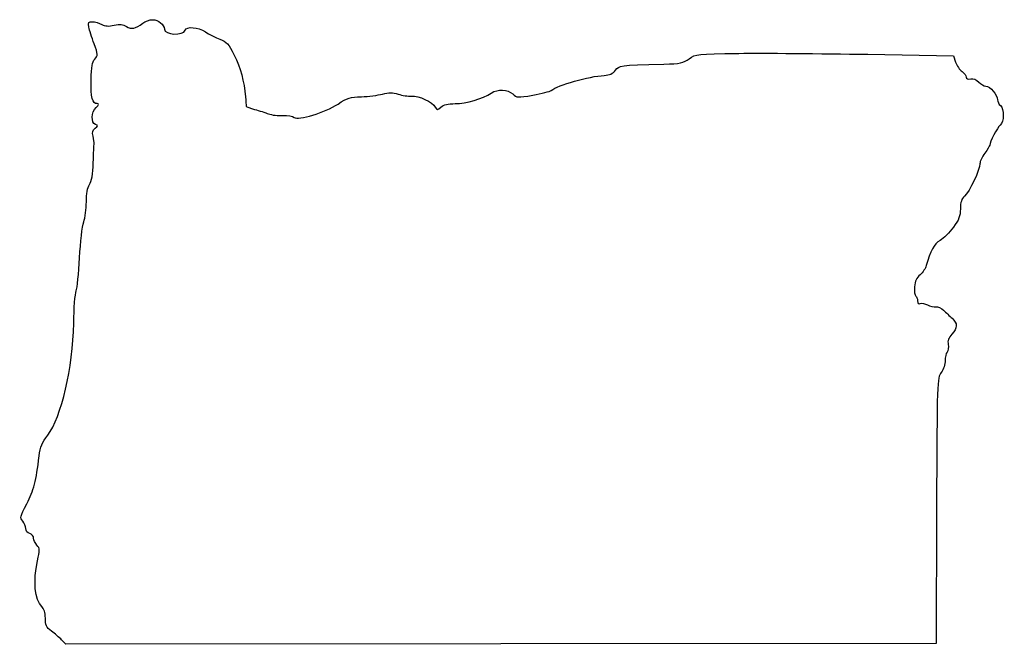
# Model space of a CAD drawing. Extents: x -150 to -8, y 62 to 152.
import ezdxf

# ---------------------------------------------------------------- set-up
doc = ezdxf.new("R2010")
doc.units = 0
doc.layers.add('Layer_1', color=7, linetype='CONTINUOUS')

msp = doc.modelspace()

# ---------------------------------------------------------------- linework, layer by layer
at = {"layer": 'Layer_1', "color": 7}
for points in [[(-27.516667, 146.850011), (-15.098889, 146.634596), (-14.800515, 145.711496)], [(-17.566352, 80.836035), (-17.638889, 61.685708), (-80.574444, 61.619823), (-143.51, 61.553938), (-144.119095, 62.184267), (-144.119095, 62.184276)]]:
    msp.add_lwpolyline(points, dxfattribs=at)
for points in [[(-140.176704, 150.797383), (-140.308209, 151.469709), (-140.23931, 151.572156), (-139.661477, 151.563495)], [(-139.661477, 151.563495), (-139.29461, 151.557991), (-138.690556, 151.385068), (-138.31914, 151.179215)], [(-138.31914, 151.179215), (-137.831596, 150.909002), (-137.331357, 150.875146), (-136.519979, 151.05745)], [(-136.519979, 151.05745), (-135.65967, 151.25075), (-135.242404, 151.209247), (-134.740625, 150.880469)], [(-134.740625, 150.880469), (-134.03151, 150.415838), (-133.450118, 150.529554), (-132.394717, 151.339311)], [(-132.394717, 151.339311), (-132.024535, 151.623334), (-131.377467, 151.855716), (-130.956792, 151.855716)], [(-130.956792, 151.855716), (-130.184598, 151.855716), (-129.257778, 151.108502), (-129.257778, 150.485953)], [(-139.424768, 148.366016), (-139.754841, 149.276405), (-140.093215, 150.370522), (-140.176704, 150.797383)], [(-129.257778, 150.485953), (-129.257778, 149.640935), (-126.559454, 149.511124), (-126.241068, 150.340826)], [(-126.241068, 150.340826), (-126.014511, 150.931218), (-124.43607, 150.799144), (-123.331111, 150.097342)], [(-123.331111, 150.097342), (-122.787833, 149.752283), (-121.835333, 149.275722), (-121.214444, 149.038314)], [(-139.319855, 146.163548), (-138.846817, 146.686252), (-138.851516, 146.7849), (-139.424768, 148.366016)], [(-121.214444, 149.038314), (-120.253001, 148.670686), (-119.948037, 148.33102), (-119.158427, 146.748338)], [(-119.158427, 146.748338), (-118.250891, 144.92928), (-117.723971, 142.966955), (-117.536468, 140.707938)], [(-53.34, 146.211263), (-52.367126, 146.906173), (-52.258533, 146.917939), (-46.143333, 146.991122)], [(-46.143333, 146.991122), (-42.728444, 147.031991), (-34.346444, 146.968488), (-27.516667, 146.850011)], [(-139.859642, 143.162137), (-139.825151, 145.061453), (-139.703107, 145.740059), (-139.319855, 146.163548)], [(-63.989122, 144.540798), (-63.394977, 145.274463), (-63.64073, 145.243151), (-57.008889, 145.43012)], [(-57.008889, 145.43012), (-54.669512, 145.496072), (-54.201876, 145.595638), (-53.34, 146.211263)], [(-14.800515, 145.711496), (-14.636409, 145.203792), (-14.223659, 144.59334), (-13.883293, 144.354938)], [(-65.643771, 143.798684), (-64.865436, 143.840664), (-64.379681, 144.058526), (-63.989122, 144.540798)], [(-13.883293, 144.354938), (-13.542927, 144.116536), (-13.264444, 143.755791), (-13.264444, 143.553286)], [(-138.984516, 139.72016), (-139.68174, 139.72016), (-139.906118, 140.602672), (-139.859642, 143.162137)], [(-73.303819, 141.638044), (-72.384104, 142.396256), (-67.830192, 143.68076), (-65.643771, 143.798684)], [(-13.264444, 143.553286), (-13.264444, 143.322298), (-13.024874, 143.230886), (-12.621562, 143.307987)], [(-12.621562, 143.307987), (-12.21243, 143.386196), (-11.786066, 143.218045), (-11.448931, 142.845518)], [(-11.448931, 142.845518), (-11.157571, 142.523567), (-10.694086, 142.260152), (-10.418964, 142.260152)], [(-100.753333, 140.726923), (-99.744389, 140.748005), (-98.370873, 140.918216), (-97.701075, 141.105189)], [(-97.701075, 141.105189), (-96.743983, 141.372363), (-96.260615, 141.370291), (-95.443297, 141.095508)], [(-95.443297, 141.095508), (-94.871317, 140.903213), (-94.002572, 140.777788), (-93.512753, 140.816789)], [(-87.18046, 139.720152), (-85.646209, 139.720152), (-83.22433, 140.434744), (-81.967437, 141.258294)], [(-81.967437, 141.258294), (-81.031721, 141.871399), (-79.602406, 141.808884), (-78.87223, 141.122921)], [(-78.87223, 141.122921), (-78.285741, 140.571941), (-78.174782, 140.56536), (-75.957862, 140.950076)], [(-75.957862, 140.950076), (-74.690295, 141.170046), (-73.495975, 141.47963), (-73.303819, 141.638044)], [(-10.418964, 142.260152), (-9.82704, 142.260152), (-8.748889, 140.982532), (-8.748889, 140.281094)], [(-139.135556, 139.155716), (-138.708593, 139.582679), (-138.671805, 139.72016), (-138.984516, 139.72016)], [(-117.536468, 140.707938), (-117.484934, 140.087049), (-117.434146, 139.488696), (-117.423607, 139.37826)], [(-110.483393, 137.739121), (-109.895838, 137.251495), (-106.001148, 138.432491), (-104.14, 139.662644)], [(-104.14, 139.662644), (-102.783575, 140.559193), (-102.356381, 140.69344), (-100.753333, 140.726923)], [(-93.512753, 140.816789), (-92.500755, 140.897363), (-90.478, 139.968251), (-90.067164, 139.23412)], [(-89.253695, 139.232145), (-88.881822, 139.568678), (-88.238313, 139.720152), (-87.18046, 139.720152)], [(-8.748889, 140.281094), (-8.748889, 140.010587), (-8.558389, 139.631165), (-8.325556, 139.43793)], [(-139.237071, 136.702581), (-139.891838, 136.953838), (-139.829436, 138.461836), (-139.135556, 139.155716)], [(-117.423607, 139.37826), (-117.413052, 139.267826), (-116.864694, 139.039635), (-116.205, 138.871171)], [(-116.205, 138.871171), (-115.545306, 138.702704), (-114.638444, 138.421004), (-114.18975, 138.245166)], [(-114.18975, 138.245166), (-113.741056, 138.06933), (-112.809305, 137.954691), (-112.119193, 137.990415)], [(-90.067164, 139.23412), (-89.807234, 138.769653), (-89.764847, 138.769549), (-89.253695, 139.232145)], [(-8.325556, 139.43793), (-7.763558, 138.971515), (-7.774858, 137.072747), (-8.342432, 136.601701)], [(-112.119193, 137.990415), (-111.42908, 138.026139), (-110.692971, 137.913055), (-110.483393, 137.739121)], [(-139.583025, 135.006437), (-139.721528, 135.588351), (-139.639861, 135.891909), (-139.272552, 136.160492)], [(-139.272552, 136.160492), (-138.818544, 136.49247), (-138.815383, 136.540763), (-139.237071, 136.702581)], [(-8.342432, 136.601701), (-8.78496, 136.234434), (-9.877778, 134.18449), (-9.877778, 133.721646)], [(-139.426688, 133.934605), (-139.409303, 134.089827), (-139.479658, 134.572151), (-139.583025, 135.006437)], [(-139.545672, 131.184482), (-139.49761, 132.541827), (-139.444067, 133.779383), (-139.426688, 133.934605)], [(-10.583333, 132.548572), (-10.971389, 132.039804), (-11.288889, 131.361616), (-11.288889, 131.041488)], [(-9.877778, 133.721646), (-9.877778, 133.585222), (-10.195278, 133.05734), (-10.583333, 132.548572)], [(-140.089862, 128.019413), (-139.779733, 128.492731), (-139.605001, 129.508996), (-139.545672, 131.184482)], [(-11.288889, 131.041488), (-11.288889, 130.184967), (-12.809672, 126.964038), (-13.508061, 126.34141)], [(-140.546667, 125.513351), (-140.546667, 126.704862), (-140.390759, 127.560187), (-140.089862, 128.019413)], [(-140.931319, 122.610644), (-140.719759, 123.212243), (-140.546667, 124.518461), (-140.546667, 125.513351)], [(-13.508061, 126.34141), (-13.955756, 125.942283), (-14.112915, 125.469699), (-14.118107, 124.506966)], [(-14.118107, 124.506966), (-14.123695, 123.473519), (-14.327717, 122.933947), (-15.122759, 121.850123)], [(-141.525072, 117.436444), (-141.410066, 119.680655), (-141.142878, 122.009045), (-140.931319, 122.610644)], [(-15.122759, 121.850123), (-15.67147, 121.102104), (-16.541234, 120.241804), (-17.055567, 119.938338)], [(-17.055567, 119.938338), (-17.940827, 119.416021), (-18.482412, 118.427583), (-19.051437, 116.295708)], [(-142.018134, 112.638666), (-141.861955, 113.033233), (-141.640077, 115.192233), (-141.525072, 117.436444)], [(-19.051437, 116.295708), (-19.155012, 115.907652), (-19.560306, 115.320223), (-19.952087, 114.990308)], [(-19.952087, 114.990308), (-20.459395, 114.563111), (-20.689358, 114.056071), (-20.751069, 113.228638)], [(-142.371919, 107.97016), (-142.333514, 110.143272), (-142.17431, 112.2441), (-142.018134, 112.638666)], [(-20.751069, 113.228638), (-20.798728, 112.589633), (-20.721235, 111.994816), (-20.578863, 111.906825)], [(-20.578863, 111.906825), (-20.436487, 111.818833), (-20.32, 111.504322), (-20.32, 111.20791)], [(-20.32, 111.20791), (-20.32, 110.857971), (-20.179278, 110.722979), (-19.91872, 110.822964)], [(-19.91872, 110.822964), (-19.698016, 110.907656), (-19.221766, 110.814159), (-18.860386, 110.61517)], [(-18.860386, 110.61517), (-18.499006, 110.416192), (-17.964003, 110.290287), (-17.671491, 110.335386)], [(-17.671491, 110.335386), (-17.378979, 110.380482), (-16.870979, 110.158517), (-16.542602, 109.842126)], [(-16.542602, 109.842126), (-16.214225, 109.525735), (-15.659806, 109.006861), (-15.310556, 108.689068)], [(-15.310556, 108.689068), (-14.495893, 107.947783), (-14.507193, 107.29929), (-15.350617, 106.389696)], [(-146.141079, 91.79782), (-144.148435, 94.380133), (-142.486033, 101.513004), (-142.371919, 107.97016)], [(-15.350617, 106.389696), (-15.833629, 105.868787), (-15.984759, 105.447627), (-15.88185, 104.909291)], [(-15.88185, 104.909291), (-15.802745, 104.49548), (-15.872282, 103.995151), (-16.036349, 103.797446)], [(-16.309746, 102.561115), (-16.29603, 102.078836), (-16.55684, 101.302223), (-16.889315, 100.835303)], [(-16.036349, 103.797446), (-16.20043, 103.599743), (-16.323457, 103.043393), (-16.309746, 102.561115)], [(-16.889315, 100.835303), (-17.491086, 99.990192), (-17.494143, 99.899974), (-17.566352, 80.836035)], [(-147.366533, 88.779049), (-147.206902, 90.112724), (-146.94662, 90.753902), (-146.141079, 91.79782)], [(-149.165169, 81.881439), (-148.149872, 83.813553), (-147.800509, 85.153321), (-147.366533, 88.779049)], [(-149.757074, 79.366797), (-150.187973, 79.842937), (-150.148702, 80.009767), (-149.165169, 81.881439)], [(-149.295556, 78.276965), (-149.295556, 78.59589), (-149.50324, 79.086313), (-149.757074, 79.366797)], [(-148.731111, 77.549498), (-149.064517, 77.636685), (-149.295556, 77.934454), (-149.295556, 78.276965)], [(-148.166667, 76.903804), (-148.166667, 77.177752), (-148.420667, 77.468314), (-148.731111, 77.549498)], [(-147.689231, 75.878158), (-147.951822, 76.168313), (-148.166667, 76.629857), (-148.166667, 76.903804)], [(-147.610536, 73.598158), (-147.247889, 75.191977), (-147.255013, 75.398349), (-147.689231, 75.878158)], [(-147.008243, 67.021209), (-148.003486, 67.92189), (-148.261361, 70.737836), (-147.610536, 73.598158)], [(-146.473333, 65.332329), (-146.473333, 66.156528), (-146.642311, 66.690047), (-147.008243, 67.021209)], [(-145.600764, 63.471071), (-146.337257, 64.02516), (-146.473333, 64.31542), (-146.473333, 65.332329)], [(-144.119095, 62.184276), (-144.454098, 62.530957), (-145.120848, 63.110015), (-145.600764, 63.471071)]]:
    msp.add_open_spline(points, degree=3, dxfattribs=at)

doc.saveas('drawing.dxf')
